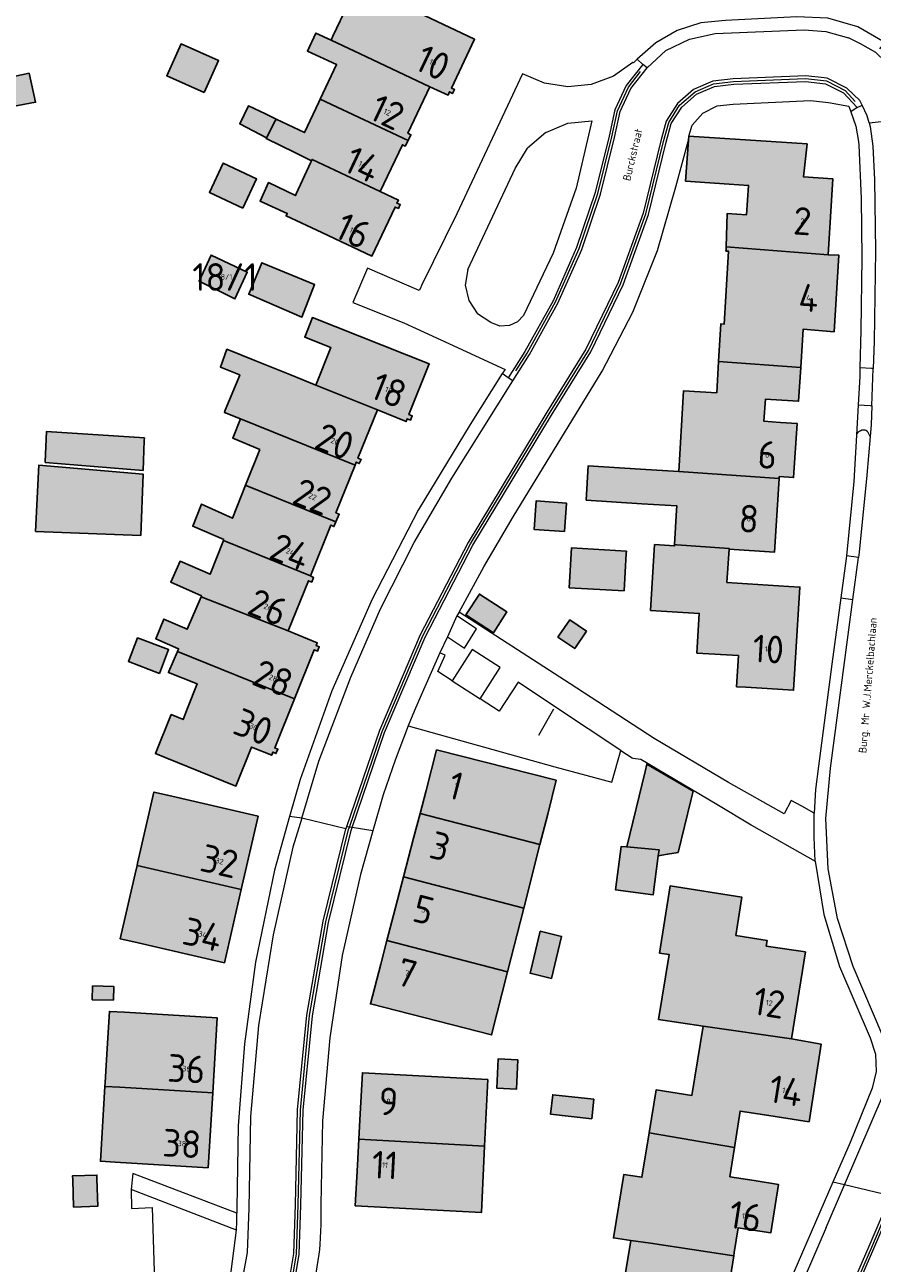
# Model space of a CAD drawing. Header units: metres. Extents: x 191562 to 192551, y 309453 to 310109.
# Tile 26 of 49: x 192110 to 192187, y 309668 to 309780. Entities that reach past the tile are written whole.
import ezdxf
from ezdxf.enums import TextEntityAlignment as Align

# ---------------------------------------------------------------- set-up
doc = ezdxf.new("R2010")
doc.units = ezdxf.units.M
for name, color, linetype, lineweight in [('B-WE-GR-BEPLANTING_CULTUUR_BODEMBEDEKKER-GV', 253, 'Continuous', 9), ('B-WE-GR-BEPLANTING_CULTUUR_HEESTERS-GV', 253, 'Continuous', 9), ('B-WE-GR-BEPLANTING_CULTUUR_VASTE PLANTENVAK-GV', 253, 'Continuous', 9), ('B-WE-GR-HAAG-G', 253, 'GR-HAAG1', 9), ('B-WE-IE-TERREINAFSCHEIDING_KUNSTMATIG_HEKWERK-G', 253, 'IE-TERREINAFSCHEIDING-KUNSTMATIG', 9), ('B-WE-OG-BEBOUWING-GV', 250, 'Continuous', 25), ('B-WE-OG-BEBOUWING-T18', 1, 'Continuous', 25), ('B-WE-OG-TERREIN_ERF-GV', 253, 'Continuous', 9), ('B-WE-OG-TOPOGRAFIE-T18', 2, 'Continuous', 35), ('B-WE-OG-WEG-GV', 253, 'Continuous', 9), ('B-WE-RI-HWA_GOOT_MOLGOOT-G', 253, 'Continuous', 9), ('B-WE-VH-GESLOTENVERHARDING_ASFALT-GV', 253, 'Continuous', 9), ('B-WE-VH-OPENVERHARDING_BETONSTRAATSTEEN-GV', 253, 'Continuous', 9), ('B-WE-VH-OPENVERHARDING_STRAATBAKSTEEN-GV', 253, 'Continuous', 9), ('B-WE-VH-TEGEL-GV', 253, 'Continuous', 9), ('X-XX-AL-T25_1000', 1, 'Continuous', 25)]:
    doc.layers.add(name, color=color, linetype=linetype, lineweight=lineweight)
doc.layers.add('B-WE-OG-BEBOUWING-V', color=7, linetype='Continuous', lineweight=5, true_color=0xfff3f2)
doc.styles.add('NLCS-ISO-M200-T18', font='NLCS-ISO.ttf', dxfattribs={"height": 0.36})
doc.linetypes.add('GR-HAAG1', pattern='A,6,[176,NLCS.SHX,S=0.125,R=0,X=0,Y=0],-2', length=8)
doc.linetypes.add('IE-TERREINAFSCHEIDING-KUNSTMATIG', pattern='A,4,[82,NLCS.SHX,S=0.75,R=90,X=0,Y=0],4,-2', length=10)

msp = doc.modelspace()

# ---------------------------------------------------------------- hatches: boundary and pattern name
at = {"layer": 'B-WE-OG-BEBOUWING-V'}
for points in [[(192137.695, 309778.334), (192140.322, 309777.095), (192146.622, 309774.123), (192148.278, 309773.377), (192148.412, 309773.661), (192148.686, 309773.524), (192148.862, 309773.875), (192148.58, 309774.016), (192150.681, 309778.417), (192146.15, 309780.572), (192142.867, 309782.032), (192140.445, 309783.194), (192139.617, 309781.533), (192139.274, 309781.691), (192139.202, 309781.537), (192137.863, 309778.691)], [(192136.718, 309773.004), (192144.656, 309769.259), (192144.916, 309769.794), (192144.642, 309769.927), (192146.622, 309774.123), (192140.322, 309777.095), (192137.695, 309778.334), (192136.323, 309778.981), (192135.573, 309777.348), (192138.198, 309776.126)], [(192126.219, 309773.613), (192127.507, 309776.506), (192124.142, 309778.005), (192122.853, 309775.112)], [(192110.385, 309775.359), (192108.312, 309774.897), (192108.896, 309772.341), (192110.984, 309772.734)], [(192133.128, 309768.813), (192134.429, 309768.175), (192135.919, 309767.444), (192135.974, 309767.563), (192142.151, 309764.649), (192144.15, 309768.885), (192144.412, 309768.758), (192144.656, 309769.259), (192136.718, 309773.004), (192136.588, 309772.729), (192135.293, 309769.998), (192132.74, 309771.208), (192132.656, 309771.047), (192131.861, 309769.519), (192131.826, 309769.451)], [(192131.861, 309769.519), (192132.656, 309771.047), (192132.74, 309771.208), (192131.76, 309771.672), (192130.229, 309772.398), (192129.457, 309770.769)], [(192173.711, 309765.326), (192175.447, 309765.207), (192175.266, 309762.563), (192173.53, 309762.682), (192173.423, 309759.663), (192182.641, 309758.943), (192183.067, 309765.808), (192180.417, 309765.995), (192180.74, 309768.966), (192170.039, 309769.66), (192170.015, 309769.305), (192169.76, 309765.597)], [(192129.713, 309763.156), (192130.966, 309765.792), (192127.94, 309767.211), (192126.712, 309764.582)], [(192142.151, 309764.649), (192135.974, 309767.563), (192135.919, 309767.444), (192135.859, 309767.313), (192134.546, 309764.457), (192134.472, 309764.297), (192132.049, 309765.459), (192131.287, 309763.8), (192133.728, 309762.679), (192133.625, 309762.455), (192136.871, 309760.962), (192141.388, 309758.818), (192143.489, 309763.245), (192143.783, 309763.125), (192143.932, 309763.491), (192143.659, 309763.602), (192143.788, 309763.874)], [(192172.74, 309749.293), (192180.166, 309748.757), (192180.389, 309752.225), (192183.191, 309751.976), (192183.62, 309758.891), (192182.641, 309758.943), (192173.423, 309759.663), (192173.411, 309759.344), (192173.409, 309759.277), (192173.634, 309759.269), (192173.396, 309755.205), (192173.247, 309752.675), (192172.938, 309752.693)], [(192130.106, 309757.376), (192126.844, 309758.915), (192125.763, 309756.541), (192129, 309754.955)], [(192136.212, 309756.245), (192131.43, 309758.218), (192130.251, 309755.375), (192135.053, 309753.283)], [(192135.312, 309751.493), (192137.672, 309750.556), (192136.314, 309747.155), (192141.883, 309744.908), (192144.476, 309743.851), (192144.577, 309744.104), (192144.877, 309743.984), (192145.032, 309744.37), (192144.731, 309744.49), (192146.561, 309749.075), (192136.014, 309753.262)], [(192129.358, 309748.104), (192129.445, 309748.068), (192128.133, 309744.877), (192128.052, 309744.681), (192129.494, 309744.099), (192139.867, 309739.913), (192139.973, 309740.176), (192140.244, 309740.067), (192140.407, 309740.441), (192140.126, 309740.554), (192141.883, 309744.908), (192136.314, 309747.155), (192133.96, 309748.105), (192130.808, 309749.377), (192128.279, 309750.398), (192127.695, 309748.788)], [(192169.147, 309739.339), (192178.214, 309738.71), (192178.225, 309738.886), (192179.522, 309738.802), (192179.839, 309743.692), (192178.342, 309743.789), (192176.845, 309743.886), (192176.974, 309745.882), (192178.471, 309745.785), (192179.968, 309745.689), (192180.166, 309748.757), (192172.74, 309749.293), (192172.575, 309746.468), (192169.573, 309746.643)], [(192131.255, 309741.331), (192129.965, 309738.1), (192130.095, 309738.048), (192138.135, 309734.803), (192138.417, 309735.5), (192138.133, 309735.615), (192139.867, 309739.913), (192129.494, 309744.099), (192128.826, 309742.368)], [(192120.707, 309739.428), (192120.806, 309742.142), (192120.815, 309742.386), (192111.977, 309742.963), (192111.851, 309740.218), (192111.849, 309740.172)], [(192110.984, 309733.929), (192120.484, 309733.566), (192120.7, 309739.108), (192111.28, 309739.918)], [(192160.753, 309736.739), (192165.804, 309736.428), (192168.966, 309736.233), (192168.943, 309735.846), (192168.762, 309732.74), (192168.972, 309732.725), (192173.689, 309732.396), (192173.684, 309732.314), (192177.785, 309732.05), (192178.214, 309738.71), (192169.147, 309739.339), (192165.667, 309739.553), (192160.944, 309739.843)], [(192128.003, 309733.186), (192127.968, 309733.099), (192128.264, 309732.979), (192135.834, 309729.923), (192137.677, 309734.487), (192137.961, 309734.372), (192138.135, 309734.803), (192130.095, 309738.048), (192129.965, 309738.1), (192128.783, 309735.129), (192125.977, 309736.394), (192125.184, 309734.392)], [(192158.808, 309733.91), (192158.993, 309736.481), (192156.235, 309736.679), (192156.05, 309734.108)], [(192125.939, 309728.023), (192133.82, 309724.929), (192135.654, 309729.474), (192135.956, 309729.35), (192136.12, 309729.75), (192135.834, 309729.923), (192128.264, 309732.979), (192127.968, 309733.099), (192126.753, 309730.055), (192124.051, 309731.225), (192123.215, 309729.34), (192125.975, 309728.106)], [(192164.187, 309728.542), (192164.396, 309731.936), (192164.408, 309732.133), (192159.427, 309732.44), (192159.229, 309728.84)], [(192174.544, 309722.697), (192174.371, 309719.888), (192175.193, 309719.837), (192179.518, 309719.572), (192180.09, 309728.895), (192179.092, 309728.959), (192173.491, 309729.32), (192173.684, 309732.314), (192173.689, 309732.396), (192168.972, 309732.725), (192168.762, 309732.74), (192168.755, 309732.621), (192166.949, 309732.732), (192166.584, 309726.793), (192170.996, 309726.522), (192170.775, 309722.929)], [(192121.837, 309724.216), (192123.914, 309723.326), (192123.806, 309723.073), (192134.392, 309718.787), (192136.184, 309723.214), (192136.462, 309723.102), (192136.624, 309723.5), (192136.346, 309723.613), (192136.445, 309723.858), (192133.82, 309724.929), (192125.939, 309728.023), (192124.675, 309725.101), (192122.584, 309725.997)], [(192153.596, 309726.647), (192151.107, 309728.263), (192149.891, 309726.389), (192152.38, 309724.773)], [(192160.791, 309724.904), (192159.287, 309725.932), (192158.338, 309724.543), (192158.216, 309724.366), (192159.73, 309723.331)], [(192122.192, 309721.095), (192123.004, 309723.242), (192120.202, 309724.302), (192119.39, 309722.155)], [(192122.697, 309713.498), (192129.087, 309710.91), (192130.51, 309714.423), (192132.327, 309713.687), (192132.438, 309713.962), (192132.717, 309713.849), (192132.879, 309714.247), (192132.6, 309714.361), (192134.392, 309718.787), (192123.806, 309723.073), (192123.027, 309721.254), (192122.992, 309721.172), (192125.585, 309720.154), (192124.713, 309717.934), (192124.319, 309716.931), (192124.267, 309716.952), (192123.245, 309717.366), (192121.822, 309713.853)], [(192145.748, 309708.436), (192156.585, 309705.612), (192157.287, 309708.373), (192158.063, 309711.43), (192147.245, 309714.177), (192146.289, 309710.509)], [(192167.352, 309705.154), (192167.283, 309704.605), (192168.122, 309704.748), (192169.08, 309704.912), (192170.241, 309709.589), (192170.453, 309710.442), (192166.249, 309712.89), (192166.089, 309712.228), (192164.442, 309705.401)], [(192120.159, 309703.727), (192129.58, 309701.564), (192131.102, 309708.195), (192122.894, 309710.078), (192121.68, 309710.357), (192120.207, 309703.934)], [(192156.585, 309705.612), (192145.748, 309708.436), (192145.165, 309706.2), (192144.252, 309702.696), (192155.124, 309699.861)], [(192167.283, 309704.605), (192167.352, 309705.154), (192164.442, 309705.401), (192163.935, 309705.444), (192163.412, 309701.528), (192166.839, 309701.079)], [(192119.854, 309696.816), (192128.059, 309694.934), (192129.58, 309701.564), (192120.159, 309703.727), (192119.985, 309702.965), (192118.638, 309697.095)], [(192155.124, 309699.861), (192144.252, 309702.696), (192143.352, 309699.245), (192142.755, 309696.956), (192153.664, 309694.112)], [(192167.321, 309689.815), (192171.34, 309689.199), (192179.329, 309688.058), (192180.586, 309695.911), (192177.052, 309696.442), (192177.123, 309696.95), (192174.311, 309697.407), (192174.831, 309700.865), (192168.372, 309701.9), (192167.397, 309695.814), (192168.278, 309695.67)], [(192157.616, 309693.514), (192158.536, 309697.312), (192158.408, 309697.343), (192156.613, 309697.778), (192155.754, 309694.233), (192155.693, 309693.98)], [(192153.664, 309694.112), (192142.755, 309696.956), (192142.198, 309694.819), (192141.259, 309691.216), (192152.217, 309688.415)], [(192118.024, 309691.549), (192118.051, 309692.79), (192116.135, 309692.831), (192116.108, 309691.59)], [(192118.597, 309683.678), (192126.991, 309683.17), (192127.401, 309689.943), (192119.007, 309690.451), (192117.654, 309690.533), (192117.451, 309687.188), (192117.264, 309684.092), (192117.244, 309683.76)], [(192166.461, 309679.567), (192174.184, 309678.243), (192174.691, 309681.529), (192176.885, 309681.185), (192180.918, 309680.553), (192182.026, 309687.56), (192179.329, 309688.058), (192171.34, 309689.199), (192170.316, 309682.918), (192167.093, 309683.443)], [(192154.585, 309686.157), (192152.801, 309686.232), (192152.69, 309683.586), (192154.473, 309683.511)], [(192151.881, 309684.368), (192140.528, 309684.982), (192140.327, 309681.261), (192140.203, 309678.971), (192151.584, 309678.356)], [(192118.187, 309676.906), (192126.581, 309676.398), (192126.991, 309683.17), (192118.597, 309683.678), (192117.244, 309683.76), (192116.834, 309676.988)], [(192161.278, 309680.829), (192161.444, 309682.595), (192157.75, 309683.002), (192157.549, 309681.243)], [(192164.796, 309669.831), (192166.578, 309669.572), (192174.114, 309668.444), (192174.158, 309668.742), (192174.51, 309670.981), (192175.485, 309670.832), (192177.469, 309670.53), (192178.154, 309674.894), (192175.954, 309675.24), (192173.76, 309675.584), (192174.184, 309678.243), (192166.461, 309679.567), (192165.804, 309675.537), (192164.172, 309675.803), (192163.235, 309670.058)], [(192151.584, 309678.356), (192140.203, 309678.971), (192140.077, 309676.638), (192139.878, 309672.96), (192151.287, 309672.342)], [(192114.341, 309675.318), (192114.413, 309672.848), (192116.603, 309672.913), (192116.53, 309675.383), (192116.519, 309675.739), (192114.331, 309675.674)], [(192170.35, 309662.27), (192171.872, 309662.023), (192173.083, 309661.827), (192173.315, 309663.317), (192174.114, 309668.444), (192166.578, 309669.572), (192164.796, 309669.831), (192164.11, 309665.624), (192161.362, 309666.072), (192160.416, 309660.265), (192167.199, 309659.165), (192167.753, 309662.691)]]:
    msp.add_hatch(color=256, dxfattribs=at).paths.add_polyline_path(points)

# ---------------------------------------------------------------- linework, layer by layer
at = {"layer": 'B-WE-GR-BEPLANTING_CULTUUR_BODEMBEDEKKER-GV'}
msp.add_lwpolyline([(192120.901, 309646.205), (192121.21, 309646.117), (192124.063, 309653.46), (192127.215, 309661.574), (192128.556, 309666.094), (192129.146, 309670.771), (192119.625, 309674.441)], dxfattribs=at)
at = {"layer": 'B-WE-GR-BEPLANTING_CULTUUR_HEESTERS-GV'}
msp.add_lwpolyline([(192150.852, 309725.13), (192149.084, 309726.285), (192148.216, 309724.402), (192149.759, 309723.386)], close=True, dxfattribs=at)
at = {"layer": 'B-WE-GR-BEPLANTING_CULTUUR_VASTE PLANTENVAK-GV'}
for points in [[(192157.115, 309769.996), (192155.471, 309768.581)], [(192150.073, 309757.607), (192149.835, 309756.195), (192150.141, 309754.796), (192150.946, 309753.612)], [(192154.552, 309752.871), (192155.09, 309753.458)]]:
    msp.add_lwpolyline(points, dxfattribs=at)
at = {"layer": 'B-WE-GR-HAAG-G'}
for points in [[(192157.798, 309717.846), (192156.451, 309715.471)], [(192144.679, 309716.34), (192157.941, 309712.634)], [(192119.653, 309672.725), (192121.518, 309672.795)], [(192121.518, 309672.795), (192121.788, 309664.161)]]:
    msp.add_lwpolyline(points, dxfattribs=at)
at = {"layer": 'B-WE-IE-TERREINAFSCHEIDING_KUNSTMATIG_HEKWERK-G'}
for points in [[(192157.941, 309712.634), (192163.085, 309711.27)], [(192119.625, 309674.441), (192119.653, 309672.725)]]:
    msp.add_lwpolyline(points, dxfattribs=at)
at = {"layer": 'B-WE-OG-BEBOUWING-GV'}
for points in [[(192137.695, 309778.334), (192140.322, 309777.095), (192146.622, 309774.123), (192148.278, 309773.377), (192148.412, 309773.661), (192148.686, 309773.524), (192148.862, 309773.875), (192148.58, 309774.016), (192150.681, 309778.417), (192146.15, 309780.572), (192142.867, 309782.032), (192140.445, 309783.194), (192139.617, 309781.533), (192139.274, 309781.691), (192139.202, 309781.537), (192137.863, 309778.691)], [(192136.718, 309773.004), (192144.656, 309769.259), (192144.916, 309769.794), (192144.642, 309769.927), (192146.622, 309774.123), (192140.322, 309777.095), (192137.695, 309778.334), (192136.323, 309778.981), (192135.573, 309777.348), (192138.198, 309776.126)], [(192126.219, 309773.613), (192127.507, 309776.506), (192124.142, 309778.005), (192122.853, 309775.112)], [(192110.385, 309775.359), (192108.312, 309774.897), (192108.896, 309772.341), (192110.984, 309772.734)], [(192133.128, 309768.813), (192134.429, 309768.175), (192135.919, 309767.444), (192135.974, 309767.563), (192142.151, 309764.649), (192144.15, 309768.885), (192144.412, 309768.758), (192144.656, 309769.259), (192136.718, 309773.004), (192136.588, 309772.729), (192135.293, 309769.998), (192132.74, 309771.208), (192132.656, 309771.047), (192131.861, 309769.519), (192131.826, 309769.451)], [(192131.861, 309769.519), (192132.656, 309771.047), (192132.74, 309771.208), (192131.76, 309771.672), (192130.229, 309772.398), (192129.457, 309770.769)], [(192173.711, 309765.326), (192175.447, 309765.207), (192175.266, 309762.563), (192173.53, 309762.682), (192173.423, 309759.663), (192182.641, 309758.943), (192183.067, 309765.808), (192180.417, 309765.995), (192180.74, 309768.966), (192170.039, 309769.66), (192170.015, 309769.305), (192169.76, 309765.597)], [(192129.713, 309763.156), (192130.966, 309765.792), (192127.94, 309767.211), (192126.712, 309764.582)], [(192142.151, 309764.649), (192135.974, 309767.563), (192135.919, 309767.444), (192135.859, 309767.313), (192134.546, 309764.457), (192134.472, 309764.297), (192132.049, 309765.459), (192131.287, 309763.8), (192133.728, 309762.679), (192133.625, 309762.455), (192136.871, 309760.962), (192141.388, 309758.818), (192143.489, 309763.245), (192143.783, 309763.125), (192143.932, 309763.491), (192143.659, 309763.602), (192143.788, 309763.874)], [(192172.74, 309749.293), (192180.166, 309748.757), (192180.389, 309752.225), (192183.191, 309751.976), (192183.62, 309758.891), (192182.641, 309758.943), (192173.423, 309759.663), (192173.411, 309759.344), (192173.409, 309759.277), (192173.634, 309759.269), (192173.396, 309755.205), (192173.247, 309752.675), (192172.938, 309752.693)], [(192130.106, 309757.376), (192126.844, 309758.915), (192125.763, 309756.541), (192129, 309754.955)], [(192136.212, 309756.245), (192131.43, 309758.218), (192130.251, 309755.375), (192135.053, 309753.283)], [(192135.312, 309751.493), (192137.672, 309750.556), (192136.314, 309747.155), (192141.883, 309744.908), (192144.476, 309743.851), (192144.577, 309744.104), (192144.877, 309743.984), (192145.032, 309744.37), (192144.731, 309744.49), (192146.561, 309749.075), (192136.014, 309753.262)], [(192129.358, 309748.104), (192129.445, 309748.068), (192128.133, 309744.877), (192128.052, 309744.681), (192129.494, 309744.099), (192139.867, 309739.913), (192139.973, 309740.176), (192140.244, 309740.067), (192140.407, 309740.441), (192140.126, 309740.554), (192141.883, 309744.908), (192136.314, 309747.155), (192133.96, 309748.105), (192130.808, 309749.377), (192128.279, 309750.398), (192127.695, 309748.788)], [(192169.147, 309739.339), (192178.214, 309738.71), (192178.225, 309738.886), (192179.522, 309738.802), (192179.839, 309743.692), (192178.342, 309743.789), (192176.845, 309743.886), (192176.974, 309745.882), (192178.471, 309745.785), (192179.968, 309745.689), (192180.166, 309748.757), (192172.74, 309749.293), (192172.575, 309746.468), (192169.573, 309746.643)], [(192131.255, 309741.331), (192129.965, 309738.1), (192130.095, 309738.048), (192138.135, 309734.803), (192138.417, 309735.5), (192138.133, 309735.615), (192139.867, 309739.913), (192129.494, 309744.099), (192128.826, 309742.368)], [(192120.707, 309739.428), (192120.806, 309742.142), (192120.815, 309742.386), (192111.977, 309742.963), (192111.851, 309740.218), (192111.849, 309740.172)], [(192110.984, 309733.929), (192120.484, 309733.566), (192120.7, 309739.108), (192111.28, 309739.918)], [(192160.753, 309736.739), (192165.804, 309736.428), (192168.966, 309736.233), (192168.943, 309735.846), (192168.762, 309732.74), (192168.972, 309732.725), (192173.689, 309732.396), (192173.684, 309732.314), (192177.785, 309732.05), (192178.214, 309738.71), (192169.147, 309739.339), (192165.667, 309739.553), (192160.944, 309739.843)], [(192128.003, 309733.186), (192127.968, 309733.099), (192128.264, 309732.979), (192135.834, 309729.923), (192137.677, 309734.487), (192137.961, 309734.372), (192138.135, 309734.803), (192130.095, 309738.048), (192129.965, 309738.1), (192128.783, 309735.129), (192125.977, 309736.394), (192125.184, 309734.392)], [(192158.808, 309733.91), (192158.993, 309736.481), (192156.235, 309736.679), (192156.05, 309734.108)], [(192125.939, 309728.023), (192133.82, 309724.929), (192135.654, 309729.474), (192135.956, 309729.35), (192136.12, 309729.75), (192135.834, 309729.923), (192128.264, 309732.979), (192127.968, 309733.099), (192126.753, 309730.055), (192124.051, 309731.225), (192123.215, 309729.34), (192125.975, 309728.106)], [(192164.187, 309728.542), (192164.396, 309731.936), (192164.408, 309732.133), (192159.427, 309732.44), (192159.229, 309728.84)], [(192174.544, 309722.697), (192174.371, 309719.888), (192175.193, 309719.837), (192179.518, 309719.572), (192180.09, 309728.895), (192179.092, 309728.959), (192173.491, 309729.32), (192173.684, 309732.314), (192173.689, 309732.396), (192168.972, 309732.725), (192168.762, 309732.74), (192168.755, 309732.621), (192166.949, 309732.732), (192166.584, 309726.793), (192170.996, 309726.522), (192170.775, 309722.929)], [(192121.837, 309724.216), (192123.914, 309723.326), (192123.806, 309723.073), (192134.392, 309718.787), (192136.184, 309723.214), (192136.462, 309723.102), (192136.624, 309723.5), (192136.346, 309723.613), (192136.445, 309723.858), (192133.82, 309724.929), (192125.939, 309728.023), (192124.675, 309725.101), (192122.584, 309725.997)], [(192153.596, 309726.647), (192151.107, 309728.263), (192149.891, 309726.389), (192152.38, 309724.773)], [(192160.791, 309724.904), (192159.287, 309725.932), (192158.338, 309724.543), (192158.216, 309724.366), (192159.73, 309723.331)], [(192122.192, 309721.095), (192123.004, 309723.242), (192120.202, 309724.302), (192119.39, 309722.155)], [(192122.697, 309713.498), (192129.087, 309710.91), (192130.51, 309714.423), (192132.327, 309713.687), (192132.438, 309713.962), (192132.717, 309713.849), (192132.879, 309714.247), (192132.6, 309714.361), (192134.392, 309718.787), (192123.806, 309723.073), (192123.027, 309721.254), (192122.992, 309721.172), (192125.585, 309720.154), (192124.713, 309717.934), (192124.319, 309716.931), (192124.267, 309716.952), (192123.245, 309717.366), (192121.822, 309713.853)], [(192145.748, 309708.436), (192156.585, 309705.612), (192157.287, 309708.373), (192158.063, 309711.43), (192147.245, 309714.177), (192146.289, 309710.509)], [(192167.352, 309705.154), (192167.283, 309704.605), (192168.122, 309704.748), (192169.08, 309704.912), (192170.241, 309709.589), (192170.453, 309710.442), (192166.249, 309712.89), (192166.089, 309712.228), (192164.442, 309705.401)], [(192120.159, 309703.727), (192129.58, 309701.564), (192131.102, 309708.195), (192122.894, 309710.078), (192121.68, 309710.357), (192120.207, 309703.934)], [(192156.585, 309705.612), (192145.748, 309708.436), (192145.165, 309706.2), (192144.252, 309702.696), (192155.124, 309699.861)], [(192167.283, 309704.605), (192167.352, 309705.154), (192164.442, 309705.401), (192163.935, 309705.444), (192163.412, 309701.528), (192166.839, 309701.079)], [(192119.854, 309696.816), (192128.059, 309694.934), (192129.58, 309701.564), (192120.159, 309703.727), (192119.985, 309702.965), (192118.638, 309697.095)], [(192155.124, 309699.861), (192144.252, 309702.696), (192143.352, 309699.245), (192142.755, 309696.956), (192153.664, 309694.112)], [(192167.321, 309689.815), (192171.34, 309689.199), (192179.329, 309688.058), (192180.586, 309695.911), (192177.052, 309696.442), (192177.123, 309696.95), (192174.311, 309697.407), (192174.831, 309700.865), (192168.372, 309701.9), (192167.397, 309695.814), (192168.278, 309695.67)], [(192157.616, 309693.514), (192158.536, 309697.312), (192158.408, 309697.343), (192156.613, 309697.778), (192155.754, 309694.233), (192155.693, 309693.98)], [(192153.664, 309694.112), (192142.755, 309696.956), (192142.198, 309694.819), (192141.259, 309691.216), (192152.217, 309688.415)], [(192118.024, 309691.549), (192118.051, 309692.79), (192116.135, 309692.831), (192116.108, 309691.59)], [(192118.597, 309683.678), (192126.991, 309683.17), (192127.401, 309689.943), (192119.007, 309690.451), (192117.654, 309690.533), (192117.451, 309687.188), (192117.264, 309684.092), (192117.244, 309683.76)], [(192166.461, 309679.567), (192174.184, 309678.243), (192174.691, 309681.529), (192176.885, 309681.185), (192180.918, 309680.553), (192182.026, 309687.56), (192179.329, 309688.058), (192171.34, 309689.199), (192170.316, 309682.918), (192167.093, 309683.443)], [(192154.585, 309686.157), (192152.801, 309686.232), (192152.69, 309683.586), (192154.473, 309683.511)], [(192151.881, 309684.368), (192140.528, 309684.982), (192140.327, 309681.261), (192140.203, 309678.971), (192151.584, 309678.356)], [(192118.187, 309676.906), (192126.581, 309676.398), (192126.991, 309683.17), (192118.597, 309683.678), (192117.244, 309683.76), (192116.834, 309676.988)], [(192161.278, 309680.829), (192161.444, 309682.595), (192157.75, 309683.002), (192157.549, 309681.243)], [(192164.796, 309669.831), (192166.578, 309669.572), (192174.114, 309668.444), (192174.158, 309668.742), (192174.51, 309670.981), (192175.485, 309670.832), (192177.469, 309670.53), (192178.154, 309674.894), (192175.954, 309675.24), (192173.76, 309675.584), (192174.184, 309678.243), (192166.461, 309679.567), (192165.804, 309675.537), (192164.172, 309675.803), (192163.235, 309670.058)], [(192151.584, 309678.356), (192140.203, 309678.971), (192140.077, 309676.638), (192139.878, 309672.96), (192151.287, 309672.342)], [(192114.341, 309675.318), (192114.413, 309672.848), (192116.603, 309672.913), (192116.53, 309675.383), (192116.519, 309675.739), (192114.331, 309675.674)], [(192170.35, 309662.27), (192171.872, 309662.023), (192173.083, 309661.827), (192173.315, 309663.317), (192174.114, 309668.444), (192166.578, 309669.572), (192164.796, 309669.831), (192164.11, 309665.624), (192161.362, 309666.072), (192160.416, 309660.265), (192167.199, 309659.165), (192167.753, 309662.691)]]:
    msp.add_lwpolyline(points, close=True, dxfattribs=at)
at = {"layer": 'B-WE-OG-TERREIN_ERF-GV'}
for points in [[(192146.15, 309780.572), (192150.681, 309778.417), (192148.58, 309774.016), (192148.862, 309773.875), (192148.686, 309773.524), (192148.412, 309773.661), (192148.278, 309773.377), (192146.622, 309774.123), (192144.642, 309769.927), (192144.916, 309769.794), (192144.656, 309769.259), (192144.412, 309768.758), (192144.15, 309768.885), (192142.151, 309764.649), (192143.788, 309763.874), (192143.659, 309763.602), (192143.932, 309763.491), (192143.783, 309763.125), (192143.489, 309763.245), (192141.388, 309758.818), (192136.871, 309760.962), (192133.625, 309762.455), (192133.728, 309762.679), (192131.287, 309763.8), (192132.049, 309765.459), (192134.472, 309764.297), (192134.546, 309764.457), (192135.859, 309767.313), (192135.919, 309767.444), (192134.429, 309768.175), (192133.128, 309768.813), (192131.826, 309769.451), (192131.861, 309769.519), (192129.457, 309770.769), (192130.229, 309772.398), (192131.76, 309771.672), (192132.74, 309771.208), (192135.293, 309769.998), (192136.588, 309772.729), (192136.718, 309773.004), (192138.198, 309776.126), (192135.573, 309777.348), (192136.323, 309778.981), (192137.695, 309778.334), (192137.863, 309778.691), (192139.202, 309781.537)], [(192170.039, 309769.66), (192180.74, 309768.966), (192180.417, 309765.995), (192183.067, 309765.808), (192182.641, 309758.943), (192183.62, 309758.891), (192183.191, 309751.976), (192180.389, 309752.225), (192180.166, 309748.757), (192179.968, 309745.689), (192178.471, 309745.785), (192176.974, 309745.882), (192176.845, 309743.886), (192179.839, 309743.692), (192179.522, 309738.802), (192178.225, 309738.886), (192178.214, 309738.71), (192177.785, 309732.05), (192173.684, 309732.314), (192173.491, 309729.32), (192179.092, 309728.959), (192180.09, 309728.895), (192179.518, 309719.572), (192175.193, 309719.837), (192174.371, 309719.888), (192174.544, 309722.697), (192170.775, 309722.929), (192170.996, 309726.522), (192166.584, 309726.793), (192166.949, 309732.732), (192168.755, 309732.621), (192168.762, 309732.74), (192168.943, 309735.846), (192168.966, 309736.233), (192165.804, 309736.428), (192160.753, 309736.739), (192160.944, 309739.843), (192165.667, 309739.553), (192169.147, 309739.339), (192169.573, 309746.643), (192172.575, 309746.468), (192172.74, 309749.293), (192172.938, 309752.693), (192173.247, 309752.675), (192173.396, 309755.205), (192173.634, 309759.269), (192173.409, 309759.277), (192173.411, 309759.344), (192173.423, 309759.663), (192173.53, 309762.682), (192175.266, 309762.563), (192175.447, 309765.207), (192173.711, 309765.326), (192169.76, 309765.597), (192170.015, 309769.305)], [(192144.679, 309716.34), (192143.494, 309713.252), (192142.415, 309710.126), (192141.485, 309706.873), (192140.352, 309702.906), (192138.708, 309695.58), (192137.583, 309688.139), (192136.936, 309680.641), (192136.77, 309673.117), (192136.768, 309671.278), (192136.676, 309669.447), (192136.642, 309669.021), (192136.603, 309668.6), (192135.902, 309664.175), (192134.676, 309659.866), (192129.542, 309646.669)], [(192164.11, 309665.624), (192164.796, 309669.831), (192163.235, 309670.058), (192164.172, 309675.803), (192165.804, 309675.537), (192166.461, 309679.567), (192167.093, 309683.443), (192170.316, 309682.918), (192171.34, 309689.199), (192167.321, 309689.815), (192168.278, 309695.67), (192167.397, 309695.814), (192168.372, 309701.9), (192174.831, 309700.865), (192174.311, 309697.407), (192177.123, 309696.95), (192177.052, 309696.442), (192180.586, 309695.911), (192179.329, 309688.058), (192182.026, 309687.56), (192180.918, 309680.553), (192176.885, 309681.185), (192174.691, 309681.529), (192174.184, 309678.243), (192173.76, 309675.584), (192175.954, 309675.24), (192178.154, 309674.894), (192177.469, 309670.53), (192175.485, 309670.832), (192174.51, 309670.981), (192174.158, 309668.742), (192174.114, 309668.444), (192173.315, 309663.317)]]:
    msp.add_lwpolyline(points, dxfattribs=at)
for points in [[(192124.142, 309778.005), (192127.507, 309776.506), (192126.219, 309773.613), (192122.853, 309775.112)], [(192108.896, 309772.341), (192108.312, 309774.897), (192110.385, 309775.359), (192110.984, 309772.734)], [(192127.94, 309767.211), (192130.966, 309765.792), (192129.713, 309763.156), (192126.712, 309764.582)], [(192125.763, 309756.541), (192126.844, 309758.915), (192130.106, 309757.376), (192129, 309754.955)], [(192130.251, 309755.375), (192131.43, 309758.218), (192136.212, 309756.245), (192135.053, 309753.283)], [(192123.806, 309723.073), (192123.914, 309723.326), (192121.837, 309724.216), (192122.584, 309725.997), (192124.675, 309725.101), (192125.939, 309728.023), (192125.975, 309728.106), (192123.215, 309729.34), (192124.051, 309731.225), (192126.753, 309730.055), (192127.968, 309733.099), (192128.003, 309733.186), (192125.184, 309734.392), (192125.977, 309736.394), (192128.783, 309735.129), (192129.965, 309738.1), (192131.255, 309741.331), (192128.826, 309742.368), (192129.494, 309744.099), (192128.052, 309744.681), (192128.133, 309744.877), (192129.445, 309748.068), (192129.358, 309748.104), (192127.695, 309748.788), (192128.279, 309750.398), (192130.808, 309749.377), (192133.96, 309748.105), (192136.314, 309747.155), (192137.672, 309750.556), (192135.312, 309751.493), (192136.014, 309753.262), (192146.561, 309749.075), (192144.731, 309744.49), (192145.032, 309744.37), (192144.877, 309743.984), (192144.577, 309744.104), (192144.476, 309743.851), (192141.883, 309744.908), (192140.126, 309740.554), (192140.407, 309740.441), (192140.244, 309740.067), (192139.973, 309740.176), (192139.867, 309739.913), (192138.133, 309735.615), (192138.417, 309735.5), (192138.135, 309734.803), (192137.961, 309734.372), (192137.677, 309734.487), (192135.834, 309729.923), (192136.12, 309729.75), (192135.956, 309729.35), (192135.654, 309729.474), (192133.82, 309724.929), (192136.445, 309723.858), (192136.346, 309723.613), (192136.624, 309723.5), (192136.462, 309723.102), (192136.184, 309723.214), (192134.392, 309718.787), (192132.6, 309714.361), (192132.879, 309714.247), (192132.717, 309713.849), (192132.438, 309713.962), (192132.327, 309713.687), (192130.51, 309714.423), (192129.087, 309710.91), (192122.697, 309713.498), (192121.822, 309713.853), (192123.245, 309717.366), (192124.267, 309716.952), (192124.319, 309716.931), (192124.713, 309717.934), (192125.585, 309720.154), (192122.992, 309721.172), (192123.027, 309721.254)], [(192111.851, 309740.218), (192111.977, 309742.963), (192120.815, 309742.386), (192120.806, 309742.142), (192120.707, 309739.428), (192111.849, 309740.172)], [(192120.7, 309739.108), (192120.484, 309733.566), (192110.984, 309733.929), (192111.28, 309739.918)], [(192158.808, 309733.91), (192156.05, 309734.108), (192156.235, 309736.679), (192158.993, 309736.481)], [(192164.187, 309728.542), (192159.229, 309728.84), (192159.427, 309732.44), (192164.408, 309732.133), (192164.396, 309731.936)], [(192153.596, 309726.647), (192152.38, 309724.773), (192149.891, 309726.389), (192151.107, 309728.263)], [(192160.791, 309724.904), (192159.73, 309723.331), (192158.216, 309724.366), (192158.338, 309724.543), (192159.287, 309725.932)], [(192120.202, 309724.302), (192123.004, 309723.242), (192122.192, 309721.095), (192119.39, 309722.155)], [(192145.748, 309708.436), (192146.289, 309710.509), (192147.245, 309714.177), (192158.063, 309711.43), (192157.287, 309708.373), (192156.585, 309705.612), (192155.124, 309699.861), (192153.664, 309694.112), (192152.217, 309688.415), (192141.259, 309691.216), (192142.198, 309694.819), (192142.755, 309696.956), (192143.352, 309699.245), (192144.252, 309702.696), (192145.165, 309706.2)], [(192167.283, 309704.605), (192166.839, 309701.079), (192163.412, 309701.528), (192163.935, 309705.444), (192164.442, 309705.401), (192166.089, 309712.228), (192166.249, 309712.89), (192170.453, 309710.442), (192170.241, 309709.589), (192169.08, 309704.912), (192168.122, 309704.748)], [(192129.58, 309701.564), (192128.059, 309694.934), (192119.854, 309696.816), (192118.638, 309697.095), (192119.985, 309702.965), (192120.159, 309703.727), (192120.207, 309703.934), (192121.68, 309710.357), (192122.894, 309710.078), (192131.102, 309708.195)], [(192118.024, 309691.549), (192116.108, 309691.59), (192116.135, 309692.831), (192118.051, 309692.79)], [(192126.991, 309683.17), (192126.581, 309676.398), (192118.187, 309676.906), (192116.834, 309676.988), (192117.244, 309683.76), (192117.264, 309684.092), (192117.451, 309687.188), (192117.654, 309690.533), (192119.007, 309690.451), (192127.401, 309689.943)], [(192152.69, 309683.586), (192152.801, 309686.232), (192154.585, 309686.157), (192154.473, 309683.511)], [(192140.203, 309678.971), (192140.327, 309681.261), (192140.528, 309684.982), (192151.881, 309684.368), (192151.584, 309678.356), (192151.287, 309672.342), (192139.878, 309672.96), (192140.077, 309676.638)], [(192157.75, 309683.002), (192161.444, 309682.595), (192161.278, 309680.829), (192157.549, 309681.243)], [(192116.519, 309675.739), (192116.53, 309675.383), (192116.603, 309672.913), (192114.413, 309672.848), (192114.341, 309675.318), (192114.331, 309675.674)]]:
    msp.add_lwpolyline(points, close=True, dxfattribs=at)
at = {"layer": 'B-WE-OG-WEG-GV'}
for points in [[(192148.636, 309720.431), (192147.346, 309721.258), (192148.029, 309722.728), (192147.531, 309722.944), (192145.851, 309719.123), (192145.254, 309717.736), (192144.679, 309716.34)], [(192163.085, 309711.27), (192163.896, 309714.129), (192158, 309718.054), (192154.606, 309720.286), (192152.912, 309717.69), (192151.183, 309718.798)]]:
    msp.add_lwpolyline(points, dxfattribs=at)
at = {"layer": 'B-WE-RI-HWA_GOOT_MOLGOOT-G'}
for points in [[(192139.36, 309707.185), (192142.31, 309715.85), (192145.988, 309724.478), (192150.301, 309732.805), (192157.429, 309744.566), (192160.966, 309750.283), (192163.881, 309756.325), (192166.15, 309762.638), (192167.753, 309769.169), (192168.23, 309770.909), (192169.213, 309772.463), (192170.609, 309773.66), (192172.294, 309774.395), (192174.093, 309774.601), (192180.613, 309774.867), (192182.488, 309774.651), (192184.193, 309773.785), (192185.094, 309772.808)], [(192154.413, 309748.438), (192155.439, 309750.058), (192157.994, 309754.671), (192160.131, 309759.495), (192161.833, 309764.49), (192163.083, 309769.608), (192163.594, 309771.957), (192164.602, 309774.106), (192165.686, 309775.496)], [(192121.441, 309619.691), (192121.379, 309619.935), (192120.949, 309623.687), (192121.041, 309627.463), (192121.652, 309631.19), (192122.77, 309634.788), (192127.338, 309646.594), (192132.57, 309660.037), (192133.855, 309664.262), (192134.576, 309668.611), (192134.722, 309673.033), (192134.925, 309681.612), (192135.757, 309690.163), (192137.214, 309698.63), (192139.287, 309706.97), (192139.36, 309707.185)], [(192188.539, 309673.799), (192186.556, 309669.186), (192181.343, 309657.173), (192176.481, 309646.017), (192172.476, 309636.749), (192171.323, 309634.04), (192170.735, 309631.13), (192170.746, 309628.166), (192172.932, 309615.818), (192175.237, 309603.456), (192176.942, 309594.32), (192177.35, 309592.051)]]:
    msp.add_lwpolyline(points, dxfattribs=at)
at = {"layer": 'B-WE-VH-GESLOTENVERHARDING_ASFALT-GV'}
for points in [[(192186.348, 309770.866), (192190.467, 309771.324), (192189.841, 309773.568), (192188.663, 309775.554), (192186.963, 309777.213), (192185.569, 309778.007), (192184.495, 309778.543)], [(192186.348, 309770.866), (192186.432, 309770.532), (192186.695, 309768.757), (192186.849, 309765.713), (192186.934, 309759.307), (192186.807, 309751.113), (192186.72, 309748.659)], [(192186.6, 309745.288), (192186.539, 309743.569), (192186.445, 309742.508), (192186.134, 309739.016), (192185.45, 309732.054), (192185.387, 309731.578)], [(192133.611, 309664.319), (192134.327, 309668.636), (192134.472, 309673.04), (192134.675, 309681.627), (192135.509, 309690.197), (192136.969, 309698.682), (192139.047, 309707.04), (192135.039, 309707.993), (192134.248, 309705.373), (192132.449, 309697.445), (192131.147, 309689.271), (192130.419, 309681.025), (192130.268, 309672.749), (192130.1, 309668.733), (192129.395, 309664.775)], [(192188.293, 309673.859), (192184.136, 309674.869)], [(192182.474, 309670.988), (192176.12, 309656.254), (192167.971, 309637.535)]]:
    msp.add_lwpolyline(points, dxfattribs=at)
at = {"layer": 'B-WE-VH-OPENVERHARDING_BETONSTRAATSTEEN-GV'}
for points in [[(192165.385, 309776.635), (192165.032, 309776.279), (192164.972, 309776.311), (192163.222, 309775.088), (192161.22, 309774.343), (192159.096, 309774.126), (192156.985, 309774.448), (192155.023, 309775.291), (192149.072, 309762.639), (192145.883, 309756.16), (192145.77, 309755.92), (192145.666, 309755.699), (192141, 309757.734), (192139.67, 309754.631), (192144.283, 309752.773), (192147.625, 309751.253), (192153.435, 309748.576), (192153.184, 309748.195)], [(192154.149, 309747.554), (192155.654, 309749.931), (192158.218, 309754.559), (192160.364, 309759.404), (192162.073, 309764.42), (192163.326, 309769.551), (192163.832, 309771.877), (192164.816, 309773.974), (192166.276, 309775.845), (192165.882, 309776.153), (192164.387, 309774.238), (192163.356, 309772.038), (192162.839, 309769.664), (192161.592, 309764.56), (192159.898, 309759.586), (192157.77, 309754.782), (192155.224, 309750.186), (192153.727, 309747.822)], [(192185.716, 309772.453), (192185.503, 309772.879), (192184.346, 309773.987), (192182.561, 309774.894), (192180.623, 309775.117), (192174.073, 309774.851), (192172.228, 309774.639), (192170.475, 309773.874), (192169.022, 309772.628), (192167.998, 309771.011), (192167.511, 309769.232), (192165.911, 309762.71), (192163.65, 309756.421), (192160.746, 309750.403), (192157.216, 309744.696), (192150.083, 309732.928), (192145.761, 309724.584), (192142.076, 309715.939), (192139.104, 309707.209)], [(192139.616, 309707.162), (192142.543, 309715.76), (192146.214, 309724.371), (192150.519, 309732.683), (192157.642, 309744.435), (192161.185, 309750.162), (192164.112, 309756.228), (192166.39, 309762.565), (192167.995, 309769.106), (192168.461, 309770.807), (192169.404, 309772.297), (192170.743, 309773.445), (192172.36, 309774.151), (192174.112, 309774.352), (192180.604, 309774.616), (192182.415, 309774.407), (192184.04, 309773.582), (192185.276, 309772.243), (192185.653, 309772.423)], [(192149.282, 309726.634), (192151.505, 309730.717), (192154.152, 309735.251), (192162.21, 309748.415), (192164.973, 309753.742), (192167.206, 309759.313), (192168.886, 309765.074), (192170.015, 309769.305), (192170.039, 309769.66), (192170.336, 309770.647), (192171.301, 309771.746), (192172.604, 309772.413), (192174.061, 309772.554), (192181.047, 309772.877), (192182.67, 309772.709), (192184.511, 309772.361), (192184.688, 309771.854)], [(192157.115, 309769.996), (192159.109, 309770.847), (192161.268, 309771.056), (192159.863, 309764.974), (192157.796, 309759.084), (192155.09, 309753.458)], [(192150.073, 309757.607), (192154.332, 309766.736), (192155.471, 309768.581)], [(192154.552, 309752.871), (192153.829, 309752.538), (192152.952, 309752.493), (192152.135, 309752.814), (192150.946, 309753.612)], [(192185.363, 309745.367), (192185.213, 309742.64), (192185.228, 309742.674), (192185.243, 309742.705), (192185.259, 309742.736), (192185.275, 309742.765), (192185.292, 309742.793), (192185.309, 309742.82), (192185.328, 309742.845), (192185.346, 309742.869), (192185.366, 309742.892), (192185.386, 309742.914), (192185.406, 309742.934), (192185.427, 309742.953), (192185.449, 309742.971), (192185.472, 309742.987), (192185.495, 309743.002), (192185.518, 309743.016), (192185.551, 309743.032), (192185.586, 309743.046), (192185.624, 309743.058)], [(192132.806, 309659.955), (192134.099, 309664.204), (192134.825, 309668.587), (192134.972, 309673.026), (192135.175, 309681.597), (192136.005, 309690.13), (192137.458, 309698.579), (192139.527, 309706.899), (192139.616, 309707.162), (192139.36, 309707.185), (192139.104, 309707.209), (192139.047, 309707.04)], [(192141.485, 309706.873), (192139.616, 309707.162)], [(192181.572, 309657.073), (192186.786, 309669.087), (192188.782, 309673.731), (192188.539, 309673.799), (192188.293, 309673.859), (192186.327, 309669.285), (192181.113, 309657.272)]]:
    msp.add_lwpolyline(points, dxfattribs=at)
for points in [[(192185.363, 309745.367), (192186.443, 309745.298), (192186.6, 309745.288), (192186.72, 309748.659), (192186.568, 309748.666), (192185.525, 309748.717), (192185.505, 309747.947)], [(192183.797, 309727.91), (192184.882, 309727.766), (192185.387, 309731.578), (192184.302, 309731.722), (192184.277, 309731.475)]]:
    msp.add_lwpolyline(points, close=True, dxfattribs=at)
at = {"layer": 'B-WE-VH-OPENVERHARDING_STRAATBAKSTEEN-GV'}
for points in [[(192163.896, 309714.129), (192164.918, 309713.448), (192164.981, 309713.439), (192165.703, 309713.333), (192172.596, 309709.284), (192175.679, 309707.402), (192175.713, 309707.381), (192181.471, 309704.126), (192181.37, 309706.286), (192181.384, 309708.449), (192180.266, 309709.075), (192179.31, 309709.61), (192178.682, 309708.381), (192173.634, 309711.226), (192166.921, 309715.215), (192159.317, 309720.135), (192149.282, 309726.634), (192149.084, 309726.285)], [(192148.216, 309724.402), (192147.531, 309722.944)]]:
    msp.add_lwpolyline(points, dxfattribs=at)
at = {"layer": 'B-WE-VH-TEGEL-GV'}
for points in [[(192187.312, 309777.571), (192187.761, 309778.131), (192185.327, 309779.536), (192182.63, 309780.327), (192179.823, 309780.46), (192173.359, 309780.129), (192171.135, 309779.899), (192169.006, 309779.218), (192167.061, 309778.114), (192165.385, 309776.635), (192165.882, 309776.153)], [(192166.276, 309775.845), (192167.974, 309777.403), (192170.106, 309778.434), (192172.421, 309778.936), (192180.467, 309779.279), (192182.423, 309779.113), (192184.495, 309778.543)], [(192186.348, 309770.866), (192186.186, 309771.512), (192185.716, 309772.453), (192185.653, 309772.423)], [(192185.276, 309772.243), (192184.688, 309771.854), (192185.162, 309770.551), (192185.392, 309769.183), (192185.409, 309768.835), (192185.644, 309764.037), (192185.682, 309758.652), (192185.611, 309752.088), (192185.525, 309748.717)], [(192135.039, 309707.993), (192136.599, 309713.155), (192139.492, 309720.753), (192142.178, 309726.922), (192145.222, 309732.922), (192148.616, 309738.732), (192154.149, 309747.554), (192153.727, 309747.822), (192153.184, 309748.195), (192150.276, 309743.594), (192145.584, 309735.849), (192141.404, 309727.817), (192137.753, 309719.531), (192134.893, 309711.512), (192133.951, 309708.154)], [(192185.213, 309742.64), (192184.982, 309738.43), (192184.302, 309731.722)], [(192186.445, 309742.508), (192186.347, 309742.697), (192186.261, 309742.862), (192186.247, 309742.889), (192186.231, 309742.915), (192186.215, 309742.938), (192186.197, 309742.96), (192186.178, 309742.981), (192186.158, 309742.999), (192186.137, 309743.016), (192186.11, 309743.034), (192186.078, 309743.05), (192186.043, 309743.062), (192186.005, 309743.072), (192185.966, 309743.08), (192185.924, 309743.085), (192185.881, 309743.088), (192185.837, 309743.089), (192185.793, 309743.087), (192185.75, 309743.083), (192185.707, 309743.077), (192185.665, 309743.069), (192185.624, 309743.058)], [(192183.797, 309727.91), (192182.993, 309721.933), (192181.772, 309712.712), (192181.509, 309710.587), (192181.384, 309708.449)], [(192184.136, 309674.869), (192187.728, 309683.256), (192188.12, 309684.903), (192188.084, 309686.595), (192187.622, 309688.224), (192184.912, 309694.591), (192183.486, 309698.924), (192182.659, 309703.41), (192182.445, 309707.967), (192182.849, 309712.511), (192184.131, 309722.089), (192184.882, 309727.766)], [(192135.039, 309707.993), (192133.951, 309708.154), (192132.593, 309703.315), (192130.864, 309694.978), (192129.864, 309687.614), (192129.297, 309680.204), (192129.164, 309672.773), (192129.169, 309672.539), (192129.172, 309672.302)], [(192181.471, 309704.126), (192182.263, 309699.292), (192183.688, 309694.605), (192186.444, 309688.151), (192186.923, 309686.666), (192186.989, 309685.106), (192186.637, 309683.586), (192184.625, 309678.669), (192183.079, 309675.101)], [(192129.146, 309670.771), (192129.169, 309671.534), (192129.172, 309672.302), (192119.762, 309675.89), (192119.625, 309674.441)], [(192182.474, 309670.988), (192184.136, 309674.869), (192183.079, 309675.101), (192178.767, 309665.154), (192173.328, 309652.569), (192166.912, 309637.909), (192166.701, 309637.335), (192167.375, 309637.109)]]:
    msp.add_lwpolyline(points, dxfattribs=at)
msp.add_lwpolyline([(192148.636, 309720.431), (192151.183, 309718.798), (192153, 309721.632), (192150.452, 309723.266)], close=True, dxfattribs=at)

# ---------------------------------------------------------------- texts
at = {"layer": 'B-WE-OG-BEBOUWING-T18', "style": 'NLCS-ISO-M200-T18'}
for s, rotation, p in [('10', 334.4, (192146.901, 309776.303)), ('12', 334.7, (192142.775, 309771.829)), ('14', 334.7, (192140.539, 309767.092)), ('16', 334.6, (192139.706, 309761.106)), ('2', 356.4, (192180.324, 309761.983)), ('4', 356.4, (192180.876, 309755.041)), ('18', 338.2, (192142.917, 309746.69)), ('20', 338.1, (192138.04, 309742.068)), ('6', 356.3, (192177.149, 309740.854)), ('22', 338.1, (192136.025, 309737.073)), ('8', 356.3, (192175.475, 309735.081)), ('24', 338.1, (192134.009, 309732.078)), ('26', 338.1, (192131.991, 309727.077)), ('10', 356.5, (192177.241, 309723.291)), ('28', 338, (192132.453, 309720.661)), ('30', 338, (192130.671, 309716.259)), ('1', 345.4, (192148.983, 309710.935)), ('3', 345.4, (192147.557, 309705.465)), ('32', 347.1, (192127.602, 309704.12)), ('5', 345.4, (192146.06, 309699.725)), ('34', 347.1, (192126.081, 309697.49)), ('7', 345.4, (192144.564, 309693.985)), ('12', 350.9, (192177.315, 309691.296)), ('36', 356.6, (192124.618, 309685.351)), ('14', 351, (192178.831, 309683.362)), ('9', 356.9, (192142.891, 309682.388)), ('38', 356.6, (192124.208, 309678.585)), ('11', 356.9, (192142.58, 309676.645)), ('16', 351.1, (192175.17, 309672.008))]:
    msp.add_text(s, height=0.5, rotation=rotation, dxfattribs=at).set_placement(p, align=Align.MIDDLE)
msp.add_text('18/1', height=0.5, dxfattribs=at).set_placement((192128.107, 309756.933), align=Align.MIDDLE)
at = {"layer": 'B-WE-OG-TOPOGRAFIE-T18', "style": 'NLCS-ISO-M200-T18'}
for s, rotation, p in [('Burckstraat', 76.44302, (192164.962, 309767.983)), ('Burg. Mr W.J.Merckelbachlaan', 85.5, (192186.336, 309719.999))]:
    msp.add_text(s, height=0.7, rotation=rotation, dxfattribs=at).set_placement(p, align=Align.MIDDLE)
at = {"layer": 'X-XX-AL-T25_1000', "style": 'NLCS-ISO-M200-T18'}
for s, rotation, p in [('10', 334.4, (192146.901, 309776.303)), ('12', 334.7, (192142.775, 309771.829)), ('14', 334.7, (192140.539, 309767.092)), ('2', 356.4, (192180.324, 309761.983)), ('16', 334.6, (192139.706, 309761.106)), ('4', 356.4, (192180.876, 309755.041)), ('18', 338.2, (192142.917, 309746.69)), ('20', 338.1, (192138.04, 309742.068)), ('6', 356.3, (192177.149, 309740.854)), ('22', 338.1, (192136.025, 309737.073)), ('8', 356.3, (192175.475, 309735.081)), ('24', 338.1, (192134.009, 309732.078)), ('26', 338.1, (192131.991, 309727.077)), ('10', 356.5, (192177.241, 309723.291)), ('28', 338, (192132.453, 309720.661)), ('30', 338, (192130.671, 309716.259)), ('1', 345.4, (192148.983, 309710.935)), ('3', 345.4, (192147.557, 309705.465)), ('32', 347.1, (192127.602, 309704.12)), ('5', 345.4, (192146.06, 309699.725)), ('34', 347.1, (192126.081, 309697.49)), ('7', 345.4, (192144.564, 309693.985)), ('12', 350.9, (192177.315, 309691.296)), ('36', 356.6, (192124.618, 309685.351)), ('9', 356.9, (192142.891, 309682.388)), ('14', 351, (192178.831, 309683.362)), ('38', 356.6, (192124.208, 309678.585)), ('11', 356.9, (192142.58, 309676.645)), ('16', 351.1, (192175.17, 309672.008))]:
    msp.add_text(s, height=2.5, rotation=rotation, dxfattribs=at).set_placement(p, align=Align.MIDDLE)
msp.add_text('18/1', height=2.5, dxfattribs=at).set_placement((192128.107, 309756.933), align=Align.MIDDLE)

doc.saveas('drawing.dxf')
